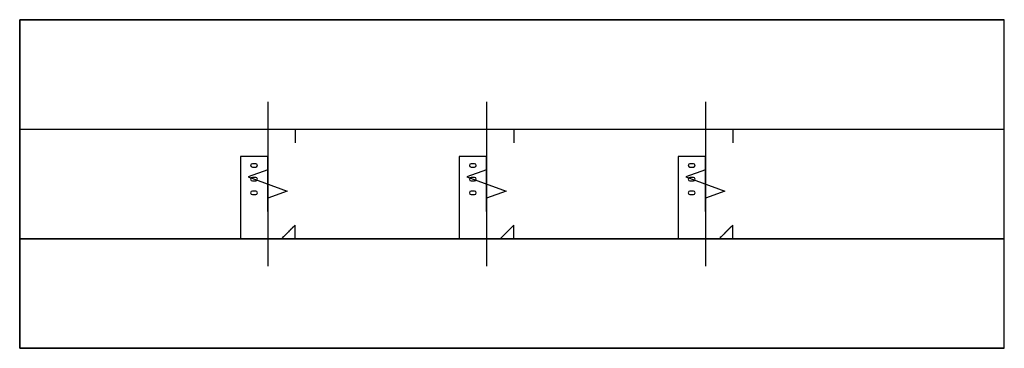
# Model space of a CAD drawing. Header units: inches. Extents: x 25731 to 27887, y -571 to 2033.
# Tile 2 of 6: x 25944 to 26016, y -24 to 0. Entities that reach past the tile are written whole.
import ezdxf

# ---------------------------------------------------------------- set-up
doc = ezdxf.new("R2010")
doc.units = ezdxf.units.IN
doc.header["$LTSCALE"] = 0.25
doc.header["$MEASUREMENT"] = 0
doc.linetypes.add('Hidden 1_8_', pattern=[0.1875, 0.125, -0.0625])
doc.layers.add('FLOOR', color=130, linetype='Hidden 1_8_', lineweight=25)
doc.layers.add('SDTL', color=6, linetype='Continuous', lineweight=25)
doc.layers.add('JOISTS', color=3, linetype='Continuous')

msp = doc.modelspace()

# ---------------------------------------------------------------- linework, layer by layer
at = {"layer": 'FLOOR', "linetype": 'Hidden 1_8_'}
for p, q in [((25962.413, -8, 542.137), (25964.413, -8, 542.137)), ((25964.413, -8, 542.137), (25964.413, -9, 542.137)), ((25964.413, -8, 561.921), (25964.413, -8, 542.137)), ((25978.413, -8, 542.137), (25980.413, -8, 542.137)), ((25980.413, -8, 542.137), (25980.413, -9, 542.137)), ((25980.413, -8, 561.921), (25980.413, -8, 542.137)), ((25994.413, -8, 542.137), (25996.413, -8, 542.137)), ((25996.413, -8, 542.137), (25996.413, -9, 542.137)), ((25996.413, -8, 561.921), (25996.413, -8, 542.137)), ((25964.413, -9, 561.921), (25964.413, -9, 542.137)), ((25980.413, -9, 561.921), (25980.413, -9, 542.137)), ((25996.413, -9, 561.921), (25996.413, -9, 542.137)), ((25964.413, -15, 542.137), (25963.413, -16, 563.921)), ((25964.413, -16, 542.137), (25964.413, -15, 542.137)), ((25980.413, -15, 542.137), (25979.413, -16, 563.921)), ((25980.413, -16, 542.137), (25980.413, -15, 542.137)), ((25996.413, -15, 542.137), (25995.413, -16, 563.921)), ((25996.413, -16, 542.137), (25996.413, -15, 542.137))]:
    msp.add_line(p, q, dxfattribs=at)
at = {"layer": 'JOISTS'}
for p, q in [((25962.413, -10, 542.137), (25960.413, -10, 542.137)), ((25960.413, -10, 542.137), (25960.413, -14, 542.137)), ((25962.413, -14, 544.137), (25962.413, -10, 544.137)), ((25962.413, -10, 544.137), (25962.413, -10, 542.137)), ((25978.413, -10, 542.137), (25976.413, -10, 542.137)), ((25976.413, -10, 542.137), (25976.413, -14, 542.137)), ((25978.413, -14, 544.137), (25978.413, -10, 544.137)), ((25978.413, -10, 544.137), (25978.413, -10, 542.137)), ((25994.413, -10, 542.137), (25992.413, -10, 542.137)), ((25992.413, -10, 542.137), (25992.413, -14, 542.137)), ((25994.413, -14, 544.137), (25994.413, -10, 544.137)), ((25994.413, -10, 544.137), (25994.413, -10, 542.137)), ((25961.163, -10.644, 542.137), (25961.163, -10.644, 542.137)), ((25961.538, -10.519, 542.137), (25961.288, -10.519, 542.137)), ((25961.288, -10.769, 542.137), (25961.538, -10.769, 542.137)), ((25961.663, -10.644, 542.137), (25961.663, -10.644, 542.137)), ((25962.413, -10.519, 543.012), (25962.413, -10.519, 543.262)), ((25962.413, -10.644, 542.887), (25962.413, -10.644, 542.887)), ((25962.413, -10.644, 543.387), (25962.413, -10.644, 543.387)), ((25962.413, -10.769, 543.262), (25962.413, -10.769, 543.012)), ((25977.163, -10.644, 542.137), (25977.163, -10.644, 542.137)), ((25977.538, -10.519, 542.137), (25977.288, -10.519, 542.137)), ((25977.288, -10.769, 542.137), (25977.538, -10.769, 542.137)), ((25977.663, -10.644, 542.137), (25977.663, -10.644, 542.137)), ((25978.413, -10.519, 543.012), (25978.413, -10.519, 543.262)), ((25978.413, -10.644, 542.887), (25978.413, -10.644, 542.887)), ((25978.413, -10.644, 543.387), (25978.413, -10.644, 543.387)), ((25978.413, -10.769, 543.262), (25978.413, -10.769, 543.012)), ((25993.163, -10.644, 542.137), (25993.163, -10.644, 542.137)), ((25993.538, -10.519, 542.137), (25993.288, -10.519, 542.137)), ((25993.288, -10.769, 542.137), (25993.538, -10.769, 542.137)), ((25993.663, -10.644, 542.137), (25993.663, -10.644, 542.137)), ((25994.413, -10.519, 543.012), (25994.413, -10.519, 543.262)), ((25994.413, -10.644, 542.887), (25994.413, -10.644, 542.887)), ((25994.413, -10.644, 543.387), (25994.413, -10.644, 543.387)), ((25994.413, -10.769, 543.262), (25994.413, -10.769, 543.012)), ((25961.538, -11.519, 542.137), (25961.288, -11.519, 542.137)), ((25962.413, -11.519, 543.012), (25962.413, -11.519, 543.262)), ((25977.538, -11.519, 542.137), (25977.288, -11.519, 542.137)), ((25978.413, -11.519, 543.012), (25978.413, -11.519, 543.262)), ((25993.538, -11.519, 542.137), (25993.288, -11.519, 542.137)), ((25994.413, -11.519, 543.012), (25994.413, -11.519, 543.262)), ((25961.163, -11.644, 542.137), (25961.163, -11.644, 542.137)), ((25961.288, -11.769, 542.137), (25961.538, -11.769, 542.137)), ((25961.663, -11.644, 542.137), (25961.663, -11.644, 542.137)), ((25962.413, -11.644, 542.887), (25962.413, -11.644, 542.887)), ((25962.413, -11.644, 543.387), (25962.413, -11.644, 543.387)), ((25962.413, -11.769, 543.262), (25962.413, -11.769, 543.012)), ((25977.163, -11.644, 542.137), (25977.163, -11.644, 542.137)), ((25977.288, -11.769, 542.137), (25977.538, -11.769, 542.137)), ((25977.663, -11.644, 542.137), (25977.663, -11.644, 542.137)), ((25978.413, -11.644, 542.887), (25978.413, -11.644, 542.887)), ((25978.413, -11.644, 543.387), (25978.413, -11.644, 543.387)), ((25978.413, -11.769, 543.262), (25978.413, -11.769, 543.012)), ((25993.163, -11.644, 542.137), (25993.163, -11.644, 542.137)), ((25993.288, -11.769, 542.137), (25993.538, -11.769, 542.137)), ((25993.663, -11.644, 542.137), (25993.663, -11.644, 542.137)), ((25994.413, -11.644, 542.887), (25994.413, -11.644, 542.887)), ((25994.413, -11.644, 543.387), (25994.413, -11.644, 543.387)), ((25994.413, -11.769, 543.262), (25994.413, -11.769, 543.012)), ((25961.163, -12.644, 542.137), (25961.163, -12.644, 542.137)), ((25961.538, -12.519, 542.137), (25961.288, -12.519, 542.137)), ((25961.288, -12.769, 542.137), (25961.538, -12.769, 542.137)), ((25961.663, -12.644, 542.137), (25961.663, -12.644, 542.137)), ((25962.413, -12.519, 543.012), (25962.413, -12.519, 543.262)), ((25962.413, -12.644, 542.887), (25962.413, -12.644, 542.887)), ((25962.413, -12.644, 543.387), (25962.413, -12.644, 543.387)), ((25962.413, -12.769, 543.262), (25962.413, -12.769, 543.012)), ((25977.163, -12.644, 542.137), (25977.163, -12.644, 542.137)), ((25977.538, -12.519, 542.137), (25977.288, -12.519, 542.137)), ((25977.288, -12.769, 542.137), (25977.538, -12.769, 542.137)), ((25977.663, -12.644, 542.137), (25977.663, -12.644, 542.137)), ((25978.413, -12.519, 543.012), (25978.413, -12.519, 543.262)), ((25978.413, -12.644, 542.887), (25978.413, -12.644, 542.887)), ((25978.413, -12.644, 543.387), (25978.413, -12.644, 543.387)), ((25978.413, -12.769, 543.262), (25978.413, -12.769, 543.012)), ((25993.163, -12.644, 542.137), (25993.163, -12.644, 542.137)), ((25993.538, -12.519, 542.137), (25993.288, -12.519, 542.137)), ((25993.288, -12.769, 542.137), (25993.538, -12.769, 542.137)), ((25993.663, -12.644, 542.137), (25993.663, -12.644, 542.137)), ((25994.413, -12.519, 543.012), (25994.413, -12.519, 543.262)), ((25994.413, -12.644, 542.887), (25994.413, -12.644, 542.887)), ((25994.413, -12.644, 543.387), (25994.413, -12.644, 543.387)), ((25994.413, -12.769, 543.262), (25994.413, -12.769, 543.012)), ((25960.413, -14, 542.137), (25960.413, -16, 544.137)), ((25962.413, -14, 542.137), (25962.413, -14, 544.137)), ((25976.413, -14, 542.137), (25976.413, -16, 544.137)), ((25978.413, -14, 542.137), (25978.413, -14, 544.137)), ((25992.413, -14, 542.137), (25992.413, -16, 544.137)), ((25994.413, -14, 542.137), (25994.413, -14, 544.137))]:
    msp.add_line(p, q, dxfattribs=at)
for centre, start, end in [((25961.288, -10.644, 542.137), 90, 180), ((25961.288, -10.644, 542.137), 180, 270), ((25961.538, -10.644, 542.137), 0, 90), ((25961.538, -10.644, 542.137), 270, 0), ((25977.288, -10.644, 542.137), 90, 180), ((25977.288, -10.644, 542.137), 180, 270), ((25977.538, -10.644, 542.137), 0, 90), ((25977.538, -10.644, 542.137), 270, 0), ((25993.288, -10.644, 542.137), 90, 180), ((25993.288, -10.644, 542.137), 180, 270), ((25993.538, -10.644, 542.137), 0, 90), ((25993.538, -10.644, 542.137), 270, 0), ((25961.288, -11.644, 542.137), 90, 180), ((25961.538, -11.644, 542.137), 0, 90), ((25977.288, -11.644, 542.137), 90, 180), ((25977.538, -11.644, 542.137), 0, 90), ((25993.288, -11.644, 542.137), 90, 180), ((25993.538, -11.644, 542.137), 0, 90), ((25961.288, -11.644, 542.137), 180, 270), ((25961.538, -11.644, 542.137), 270, 0), ((25977.288, -11.644, 542.137), 180, 270), ((25977.538, -11.644, 542.137), 270, 0), ((25993.288, -11.644, 542.137), 180, 270), ((25993.538, -11.644, 542.137), 270, 0), ((25961.288, -12.644, 542.137), 90, 180), ((25961.288, -12.644, 542.137), 180, 270), ((25961.538, -12.644, 542.137), 0, 90), ((25961.538, -12.644, 542.137), 270, 0), ((25977.288, -12.644, 542.137), 90, 180), ((25977.288, -12.644, 542.137), 180, 270), ((25977.538, -12.644, 542.137), 0, 90), ((25977.538, -12.644, 542.137), 270, 0), ((25993.288, -12.644, 542.137), 90, 180), ((25993.288, -12.644, 542.137), 180, 270), ((25993.538, -12.644, 542.137), 0, 90), ((25993.538, -12.644, 542.137), 270, 0)]:
    msp.add_arc(centre, 0.125, start, end, dxfattribs=at)
at = {"layer": 'JOISTS', "extrusion": (-1, 0, 0)}
for centre, start, end in [((10.644, 543.262, -25962.413), 90, 180), ((10.644, 543.262, -25962.413), 0, 90), ((10.644, 543.262, -25978.413), 90, 180), ((10.644, 543.262, -25978.413), 0, 90), ((10.644, 543.262, -25994.413), 90, 180), ((10.644, 543.262, -25994.413), 0, 90), ((11.644, 543.262, -25962.413), 90, 180), ((11.644, 543.262, -25978.413), 90, 180), ((11.644, 543.262, -25994.413), 90, 180), ((11.644, 543.262, -25962.413), 0, 90), ((11.644, 543.262, -25978.413), 0, 90), ((11.644, 543.262, -25994.413), 0, 90), ((12.644, 543.262, -25962.413), 90, 180), ((12.644, 543.262, -25962.413), 0, 90), ((12.644, 543.262, -25978.413), 90, 180), ((12.644, 543.262, -25978.413), 0, 90), ((12.644, 543.262, -25994.413), 90, 180), ((12.644, 543.262, -25994.413), 0, 90)]:
    msp.add_arc(centre, 0.125, start, end, dxfattribs=at)
at = {"layer": 'JOISTS', "extrusion": (1, 0, 7.27596e-12)}
for centre, start, end in [((-10.644, 543.012, 25962.413), 270, 0), ((-10.644, 543.012, 25962.413), 180, 270), ((-10.644, 543.012, 25978.413), 270, 0), ((-10.644, 543.012, 25978.413), 180, 270), ((-10.644, 543.012, 25994.413), 270, 0), ((-10.644, 543.012, 25994.413), 180, 270), ((-11.644, 543.012, 25962.413), 270, 0), ((-11.644, 543.012, 25978.413), 270, 0), ((-11.644, 543.012, 25994.413), 270, 0), ((-11.644, 543.012, 25962.413), 180, 270), ((-11.644, 543.012, 25978.413), 180, 270), ((-11.644, 543.012, 25994.413), 180, 270), ((-12.644, 543.012, 25962.413), 270, 0), ((-12.644, 543.012, 25962.413), 180, 270), ((-12.644, 543.012, 25978.413), 270, 0), ((-12.644, 543.012, 25978.413), 180, 270), ((-12.644, 543.012, 25994.413), 270, 0), ((-12.644, 543.012, 25994.413), 180, 270)]:
    msp.add_arc(centre, 0.125, start, end, dxfattribs=at)
at = {"layer": 'SDTL', "extrusion": (0, 1, 0)}
for p, q in [((25944.273, 0, 542.137), (25944.273, 0, 522.137)), ((25944.273, 0, 522.137), (25944.273, -24, 522.137)), ((25944.273, -24, 542.137), (25944.273, 0, 542.137)), ((25944.273, 0, 542.137), (26016.273, 0, 542.137)), ((26016.273, 0, 522.137), (25944.273, 0, 522.137)), ((26016.273, 0, 542.137), (26016.273, 0, 522.137)), ((26016.273, -24, 542.137), (26016.273, 0, 542.137)), ((26016.273, -24, 522.137), (26016.273, 0, 522.137)), ((25944.273, -24, 522.137), (25944.273, -24, 542.137)), ((25944.273, -24, 542.137), (26016.273, -24, 542.137)), ((26016.273, -24, 522.137), (25944.273, -24, 522.137)), ((26016.273, -24, 542.137), (26016.273, -24, 522.137))]:
    msp.add_line(p, q, dxfattribs=at)
at = {"layer": 'SDTL'}
for p, q in [((25944.273, -24, 522.137), (25944.273, 0, 522.137)), ((25944.273, -8, 542.137), (26016.273, -8, 542.137)), ((25944.273, -8, 542.137), (25944.273, -8, 544.137)), ((25944.273, -8, 544.137), (26016.273, -8, 544.137)), ((25962.413, -8, 563.921), (25962.413, -8, 542.137)), ((25962.413, -8, 563.921), (25964.413, -8, 563.921)), ((25962.413, -8, 542.137), (25962.413, -16, 542.137)), ((25964.413, -8, 563.921), (25964.413, -9, 563.921)), ((25964.413, -8, 563.921), (25964.413, -8, 561.921)), ((25978.413, -8, 563.921), (25978.413, -8, 542.137)), ((25978.413, -8, 563.921), (25980.413, -8, 563.921)), ((25978.413, -8, 542.137), (25978.413, -16, 542.137)), ((25980.413, -8, 563.921), (25980.413, -9, 563.921)), ((25980.413, -8, 563.921), (25980.413, -8, 561.921)), ((25994.413, -8, 563.921), (25994.413, -8, 542.137)), ((25994.413, -8, 563.921), (25996.413, -8, 563.921)), ((25994.413, -8, 542.137), (25994.413, -16, 542.137)), ((25996.413, -8, 563.921), (25996.413, -9, 563.921)), ((25996.413, -8, 563.921), (25996.413, -8, 561.921)), ((26016.273, -8, 544.137), (26016.273, -8, 542.137)), ((25964.413, -9, 561.921), (25964.413, -9, 563.921)), ((25980.413, -9, 561.921), (25980.413, -9, 563.921)), ((25996.413, -9, 561.921), (25996.413, -9, 563.921)), ((25962.413, -11.25, 554.887), (25962.413, -11.25, 556.637)), ((25978.413, -11.25, 554.887), (25978.413, -11.25, 556.637)), ((25994.413, -11.25, 554.887), (25994.413, -11.25, 556.637)), ((25962.413, -12.75, 556.637), (25962.413, -12.75, 554.887)), ((25978.413, -12.75, 556.637), (25978.413, -12.75, 554.887)), ((25994.413, -12.75, 556.637), (25994.413, -12.75, 554.887)), ((25963.413, -16, 563.921), (25964.413, -15, 563.921)), ((25964.413, -16, 563.921), (25964.413, -15, 563.921)), ((25979.413, -16, 563.921), (25980.413, -15, 563.921)), ((25980.413, -16, 563.921), (25980.413, -15, 563.921)), ((25995.413, -16, 563.921), (25996.413, -15, 563.921)), ((25996.413, -16, 563.921), (25996.413, -15, 563.921)), ((25944.273, -16, 542.137), (26016.273, -16, 542.137)), ((26016.273, -16, 544.137), (25944.273, -16, 544.137)), ((25944.273, -16, 544.137), (25944.273, -16, 542.137)), ((25962.413, -16, 563.921), (25962.413, -16, 542.137)), ((25962.413, -16, 563.921), (25964.413, -16, 563.921)), ((25962.413, -16, 542.137), (25964.413, -16, 542.137)), ((25964.413, -16, 563.921), (25964.413, -16, 542.137)), ((25978.413, -16, 563.921), (25978.413, -16, 542.137)), ((25978.413, -16, 563.921), (25980.413, -16, 563.921)), ((25978.413, -16, 542.137), (25980.413, -16, 542.137)), ((25980.413, -16, 563.921), (25980.413, -16, 542.137)), ((25994.413, -16, 563.921), (25994.413, -16, 542.137)), ((25994.413, -16, 563.921), (25996.413, -16, 563.921)), ((25994.413, -16, 542.137), (25996.413, -16, 542.137)), ((25996.413, -16, 563.921), (25996.413, -16, 542.137)), ((26016.273, -16, 542.137), (26016.273, -16, 544.137)), ((26016.273, -24, 522.137), (25944.273, -24, 522.137))]:
    msp.add_line(p, q, dxfattribs=at)
at = {"layer": 'SDTL', "linetype": 'Continuous', "elevation": 563.921}
for points in [[(25962.413, -6), (25962.413, -10.958), (25960.982, -11.479), (25963.844, -12.521), (25962.413, -13.042), (25962.413, -18)], [(25978.413, -6), (25978.413, -10.958), (25976.982, -11.479), (25979.844, -12.521), (25978.413, -13.042), (25978.413, -18)], [(25994.413, -6), (25994.413, -10.958), (25992.982, -11.479), (25995.844, -12.521), (25994.413, -13.042), (25994.413, -18)]]:
    msp.add_lwpolyline(points, dxfattribs=at)
at = {"layer": 'SDTL', "extrusion": (-1, 0, 0)}
for centre, start, end in [((12, 554.887, -25962.413), 180, 270), ((12, 556.637, -25962.413), 90, 180), ((12, 554.887, -25978.413), 180, 270), ((12, 556.637, -25978.413), 90, 180), ((12, 554.887, -25994.413), 180, 270), ((12, 556.637, -25994.413), 90, 180), ((12, 556.637, -25962.413), 0, 90), ((12, 556.637, -25978.413), 0, 90), ((12, 556.637, -25994.413), 0, 90)]:
    msp.add_arc(centre, 0.75, start, end, dxfattribs=at)
at = {"layer": 'SDTL', "extrusion": (1, 0, 0)}
for centre in [(-12, 554.887, 25962.413), (-12, 554.887, 25978.413), (-12, 554.887, 25994.413)]:
    msp.add_arc(centre, 0.75, 180, 270, dxfattribs=at)

doc.saveas('drawing.dxf')
